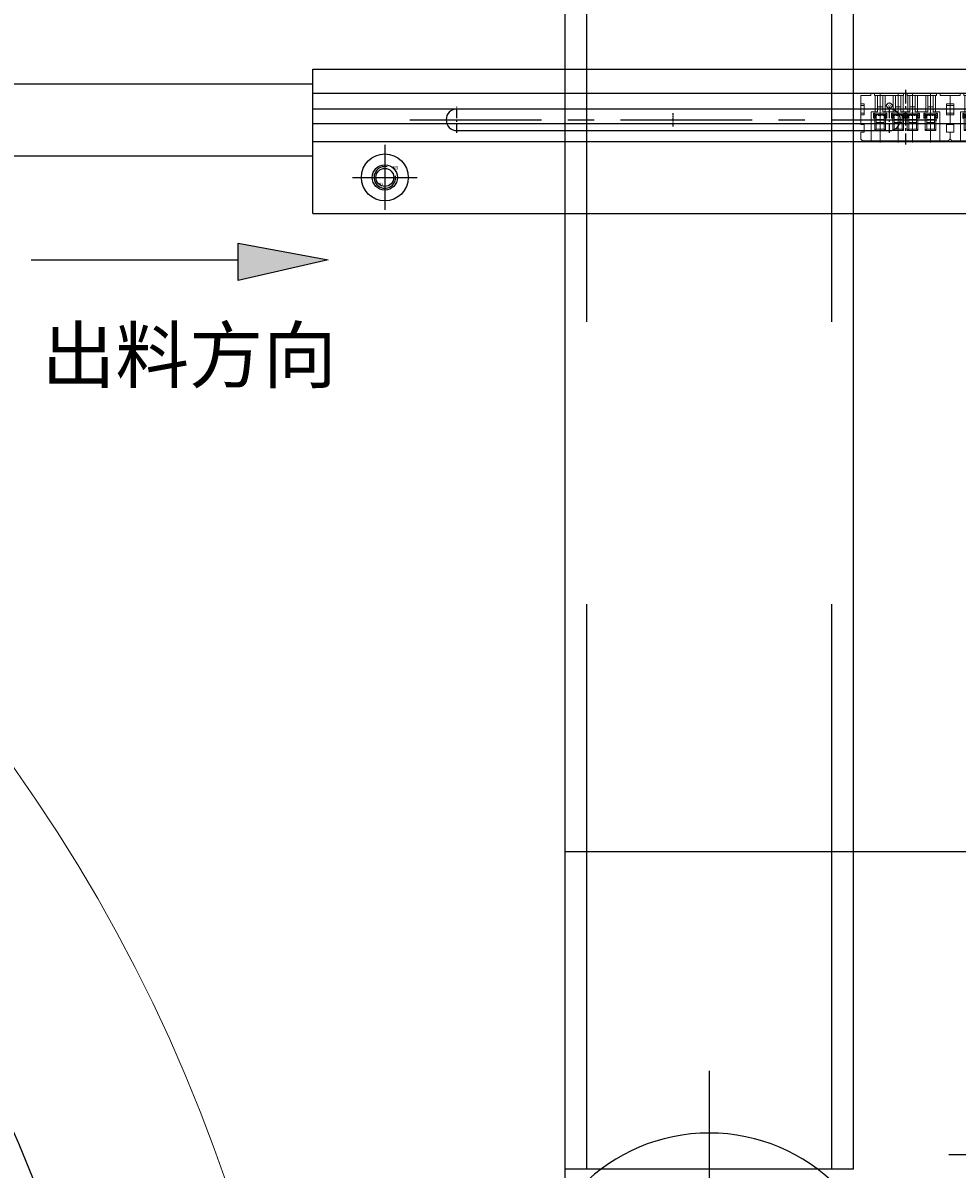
# Model space of a CAD drawing. Header units: millimetres. Extents: x -1657 to 8845, y -11980 to 3013.
# Tile 112 of 256: x 6 to 136, y 467 to 626. Entities that reach past the tile are written whole.
import ezdxf

# ---------------------------------------------------------------- set-up
doc = ezdxf.new("R2010")
doc.units = ezdxf.units.MM
doc.linetypes.add('CENTER', pattern=[2, 1.25, -0.25, 0.25, -0.25])
doc.linetypes.add('DASHED', pattern=[0.75, 0.5, -0.25])
for name, color, linetype in [('03', 6, 'Continuous'), ('固定板', 100, 'Continuous'), ('图层1', 5, 'Continuous'), ('图层167', 7, 'Continuous'), ('图层4', 241, 'Continuous'), ('方管2', 2, 'Continuous'), ('脚杯', 194, 'Continuous'), ('脚轮', 253, 'Continuous')]:
    doc.layers.add(name, color=color, linetype=linetype)

# ---------------------------------------------------------------- blocks, each defined once
blk = doc.blocks.new('A7B7')
at = {"color": 1, "lineweight": 9, "ltscale": 0.03}
for p, q in [((0, 0), (0, -6.72)), ((2.5, 0), (2.5, -6.72)), ((4.5, 0), (4.5, -6.72)), ((7, 0), (7, -6.72))]:
    blk.add_line(p, q, dxfattribs=at)
at = {"color": 1, "linetype": 'CENTER', "ltscale": 1.5196}
blk.add_line((3.5, -7.32), (3.5, 0.27), dxfattribs=at)
at = {"color": 7, "linetype": 'Continuous', "lineweight": 15}
for p, q in [((-2.7, -1.43), (-2.7, -0.6)), ((-2.2, -1.43), (-2.7, -1.43)), ((-2.35, -0.25), (-1.25, -0.25)), ((-2.2, -2.48), (-2.2, -1.43)), ((8.25, -0.25), (-1.25, -0.25)), ((-1.25, -0.25), (-1.25, -4.25)), ((8.25, -0.25), (9.35, -0.25)), ((8.25, -4.25), (8.25, -0.25)), ((9.2, -2.48), (9.2, -1.43)), ((9.2, -1.43), (9.7, -1.43)), ((9.7, -0.6), (9.7, -1.43)), ((-2.7, -3.85), (-2.7, -2.48)), ((-2.7, -2.48), (-2.2, -2.48)), ((-0.74, -1.66), (-0.54, -1.86)), ((-0.74, -3.39), (-0.74, -1.66)), ((-0.74, -1.66), (0.74, -1.66)), ((-0.54, -1.86), (-0.54, -3.59)), ((0.54, -1.86), (-0.54, -1.86)), ((-0.54, -2.76), (0.54, -2.76)), ((0.74, -1.66), (0.54, -1.86)), ((0.54, -3.59), (0.54, -1.86)), ((0.74, -1.66), (0.74, -3.39)), ((1.76, -1.66), (1.96, -1.86)), ((1.76, -3.39), (1.76, -1.66)), ((1.76, -1.66), (3.24, -1.66)), ((1.96, -1.86), (1.96, -3.59)), ((3.04, -1.86), (1.96, -1.86)), ((1.96, -2.76), (3.04, -2.76)), ((3.24, -1.66), (3.04, -1.86)), ((3.04, -3.59), (3.04, -1.86)), ((3.24, -1.66), (3.24, -3.39)), ((3.76, -1.66), (3.96, -1.86)), ((3.76, -3.39), (3.76, -1.66)), ((3.76, -1.66), (5.24, -1.66)), ((3.96, -1.86), (3.96, -3.59)), ((5.04, -1.86), (3.96, -1.86)), ((3.96, -2.76), (5.04, -2.76)), ((5.24, -1.66), (5.04, -1.86)), ((5.04, -3.59), (5.04, -1.86)), ((5.24, -1.66), (5.24, -3.39)), ((6.26, -1.66), (6.46, -1.86)), ((6.26, -3.39), (6.26, -1.66)), ((6.26, -1.66), (7.74, -1.66)), ((6.46, -1.86), (6.46, -3.59)), ((7.54, -1.86), (6.46, -1.86)), ((6.46, -2.76), (7.54, -2.76)), ((7.74, -1.66), (7.54, -1.86)), ((7.54, -3.59), (7.54, -1.86)), ((7.74, -1.66), (7.74, -3.39)), ((9.7, -2.48), (9.2, -2.48)), ((9.7, -2.48), (9.7, -3.85)), ((-2.7, -3.85), (-2.7, -4.05)), ((-2.7, -3.85), (-2.2, -3.85)), ((-2.7, -4.05), (-2.7, -5.15)), ((-2.2, -4.05), (-2.7, -4.05)), ((-2.2, -5.35), (-2.2, -3.85)), ((-1.25, -4.25), (-0.67, -4.25)), ((-0.74, -3.59), (-0.94, -3.39)), ((-0.94, -4.08), (-0.94, -3.39)), ((-0.94, -3.39), (-0.74, -3.39)), ((-0.74, -3.88), (-0.94, -4.08)), ((0.94, -4.08), (-0.94, -4.08)), ((-0.74, -3.39), (-0.54, -3.59)), ((-0.74, -3.59), (-0.74, -3.88)), ((-0.54, -3.59), (-0.74, -3.59)), ((-0.74, -3.88), (0.74, -3.88)), ((-0.67, -4.25), (-0.37, -4.25)), ((-0.67, -6.5), (-0.67, -4.25)), ((0.54, -3.21), (-0.54, -3.21)), ((-0.54, -3.88), (-0.54, -3.59)), ((-0.37, -4.25), (-0.37, -6.5)), ((0.38, -4.25), (0.68, -4.25)), ((0.38, -6.5), (0.38, -4.25)), ((0.74, -3.39), (0.54, -3.59)), ((0.54, -3.59), (0.54, -3.88)), ((0.74, -3.59), (0.54, -3.59)), ((0.68, -4.25), (1.83, -4.25)), ((0.68, -4.25), (0.68, -6.5)), ((0.74, -3.59), (0.94, -3.39)), ((0.74, -3.39), (0.94, -3.39)), ((0.74, -3.88), (0.74, -3.59)), ((0.74, -3.88), (0.94, -4.08)), ((0.94, -3.39), (0.94, -4.08)), ((1.76, -3.59), (1.56, -3.39)), ((1.56, -4.08), (1.56, -3.39)), ((1.56, -3.39), (1.76, -3.39)), ((1.76, -3.88), (1.56, -4.08)), ((3.44, -4.08), (1.56, -4.08)), ((1.76, -3.39), (1.96, -3.59)), ((1.76, -3.59), (1.76, -3.88)), ((1.96, -3.59), (1.76, -3.59)), ((1.76, -3.88), (3.24, -3.88)), ((1.83, -4.25), (2.13, -4.25)), ((1.83, -6.5), (1.83, -4.25)), ((3.04, -3.21), (1.96, -3.21)), ((1.96, -3.88), (1.96, -3.59)), ((2.13, -4.25), (2.13, -6.5)), ((2.88, -4.25), (3.18, -4.25)), ((2.88, -6.5), (2.88, -4.25)), ((3.24, -3.39), (3.04, -3.59)), ((3.04, -3.59), (3.04, -3.88)), ((3.24, -3.59), (3.04, -3.59)), ((3.18, -4.25), (3.83, -4.25)), ((3.18, -4.25), (3.18, -6.5)), ((3.24, -3.59), (3.44, -3.39)), ((3.24, -3.39), (3.44, -3.39)), ((3.24, -3.88), (3.24, -3.59)), ((3.24, -3.88), (3.44, -4.08)), ((3.44, -3.39), (3.44, -4.08)), ((3.76, -3.59), (3.56, -3.39)), ((3.56, -4.08), (3.56, -3.39)), ((3.56, -3.39), (3.76, -3.39)), ((3.76, -3.88), (3.56, -4.08)), ((5.44, -4.08), (3.56, -4.08)), ((3.76, -3.39), (3.96, -3.59)), ((3.76, -3.59), (3.76, -3.88)), ((3.96, -3.59), (3.76, -3.59)), ((3.76, -3.88), (5.24, -3.88)), ((3.83, -4.25), (4.13, -4.25)), ((3.83, -6.5), (3.83, -4.25)), ((3.96, -3.21), (5.04, -3.21)), ((3.96, -3.59), (3.96, -3.88)), ((4.13, -4.25), (4.13, -6.5)), ((4.88, -4.25), (5.18, -4.25)), ((4.88, -6.5), (4.88, -4.25)), ((5.24, -3.39), (5.04, -3.59)), ((5.04, -3.88), (5.04, -3.59)), ((5.24, -3.59), (5.04, -3.59)), ((5.18, -4.25), (6.33, -4.25)), ((5.18, -4.25), (5.18, -6.5)), ((5.24, -3.59), (5.44, -3.39)), ((5.24, -3.39), (5.44, -3.39)), ((5.24, -3.88), (5.24, -3.59)), ((5.24, -3.88), (5.44, -4.08)), ((5.44, -3.39), (5.44, -4.08)), ((6.26, -3.59), (6.06, -3.39)), ((6.06, -4.08), (6.06, -3.39)), ((6.06, -3.39), (6.26, -3.39)), ((6.26, -3.88), (6.06, -4.08)), ((7.94, -4.08), (6.06, -4.08)), ((6.26, -3.39), (6.46, -3.59)), ((6.26, -3.59), (6.26, -3.88)), ((6.46, -3.59), (6.26, -3.59)), ((6.26, -3.88), (7.74, -3.88)), ((6.33, -4.25), (6.63, -4.25)), ((6.33, -6.5), (6.33, -4.25)), ((6.46, -3.21), (7.54, -3.21)), ((6.46, -3.59), (6.46, -3.88)), ((6.63, -4.25), (6.63, -6.5)), ((7.38, -4.25), (7.68, -4.25)), ((7.38, -6.5), (7.38, -4.25)), ((7.74, -3.39), (7.54, -3.59)), ((7.54, -3.88), (7.54, -3.59)), ((7.74, -3.59), (7.54, -3.59)), ((7.68, -4.25), (8.25, -4.25)), ((7.68, -4.25), (7.68, -6.5)), ((7.74, -3.59), (7.94, -3.39)), ((7.74, -3.39), (7.94, -3.39)), ((7.74, -3.88), (7.74, -3.59)), ((7.74, -3.88), (7.94, -4.08)), ((7.94, -3.39), (7.94, -4.08)), ((9.2, -3.85), (9.2, -5.35)), ((9.7, -3.85), (9.2, -3.85)), ((9.2, -4.05), (9.7, -4.05)), ((9.7, -3.85), (9.7, -4.05)), ((9.7, -4.05), (9.7, -5.15)), ((-2.7, -5.15), (-2.7, -5.35)), ((-2.2, -5.15), (-2.7, -5.15)), ((-2.2, -5.35), (-2.7, -5.35)), ((-2.7, -6.5), (-2.7, -5.35)), ((-0.37, -4.95), (0.38, -4.95)), ((2.13, -4.95), (2.88, -4.95)), ((4.88, -4.95), (4.13, -4.95)), ((7.38, -4.95), (6.63, -4.95)), ((9.2, -5.15), (9.7, -5.15)), ((9.2, -5.35), (9.7, -5.35)), ((9.7, -5.15), (9.7, -5.35)), ((9.7, -5.35), (9.7, -6.5)), ((-2.7, -6.5), (-1.3, -6.5)), ((-1.3, -6.5), (-1.3, -6.8)), ((-0.8, -6.8), (-1.3, -6.8)), ((-0.8, -6.5), (-0.67, -6.5)), ((-0.8, -6.8), (-0.8, -6.5)), ((-0.37, -6.5), (-0.67, -6.5)), ((-0.37, -6.5), (0.38, -6.5)), ((0.68, -6.5), (0.38, -6.5)), ((0.68, -6.5), (1.83, -6.5)), ((2.13, -6.5), (1.83, -6.5)), ((2.13, -6.5), (2.88, -6.5)), ((3.18, -6.5), (2.88, -6.5)), ((3.18, -6.5), (3.25, -6.5)), ((3.25, -6.5), (3.25, -6.8)), ((3.75, -6.8), (3.25, -6.8)), ((3.75, -6.5), (3.83, -6.5)), ((3.75, -6.8), (3.75, -6.5)), ((4.13, -6.5), (3.83, -6.5)), ((4.88, -6.5), (4.13, -6.5)), ((5.18, -6.5), (4.88, -6.5)), ((5.18, -6.5), (6.33, -6.5)), ((6.63, -6.5), (6.33, -6.5)), ((7.38, -6.5), (6.63, -6.5)), ((7.68, -6.5), (7.38, -6.5)), ((7.68, -6.5), (7.8, -6.5)), ((7.8, -6.5), (7.8, -6.8)), ((8.3, -6.8), (7.8, -6.8)), ((8.3, -6.8), (8.3, -6.5)), ((8.3, -6.5), (9.7, -6.5))]:
    blk.add_line(p, q, dxfattribs=at)
at = {"color": 1, "linetype": 'CENTER', "lineweight": 15, "ltscale": 0.34336}
for p, q in [((-0.86, -3.74), (0.86, -3.74)), ((1.64, -3.74), (3.36, -3.74)), ((3.64, -3.74), (5.36, -3.74)), ((6.14, -3.74), (7.86, -3.74))]:
    blk.add_line(p, q, dxfattribs=at)
at = {"color": 7, "linetype": 'Continuous'}
blk.add_circle((5.73, -5.11), 0.388, dxfattribs=at)
at = {"color": 7, "linetype": 'Continuous', "lineweight": 15}
for centre, start, end in [((-2.35, -0.6), 90, 180), ((9.35, -0.6), 0, 90)]:
    blk.add_arc(centre, 0.35, start, end, dxfattribs=at)
at = {"color": 7, "linetype": 'Continuous', "insert": (5.46, -4.9), "char_height": 0.33, "width": 1.0371, "attachment_point": 1}
blk.add_mtext('xx', dxfattribs=at)
blk = doc.blocks.new('3C')
at = {"color": 1, "linetype": 'CENTER'}
for p, q in [((0, 4.5), (0, -4.5)), ((-4.5, 0), (4.5, 0))]:
    blk.add_line(p, q, dxfattribs=at)
blk.add_circle((0, 0), 1.25)
at = {"color": 2, "linetype": 'Continuous'}
blk.add_arc((0, 0), 1.5, 77.2897, 8.5828, dxfattribs=at)
blk.add_text('M3', height=0.484).set_placement((1.11, 1.12))
blk = doc.blocks.new('3A')
at = {"color": 1, "linetype": 'CENTER'}
for p, q in [((0, 4.25), (0, -4.25)), ((-4.25, 0), (4.25, 0))]:
    blk.add_line(p, q, dxfattribs=at)
for radius in [3.25, 1.75]:
    blk.add_circle((0, 0), radius)
blk.add_text('M3', height=0.371).set_placement((-0.8, -1.11))
blk = doc.blocks.new('2A561')
at = {"layer": '方管2', "ltscale": 2.125}
for p, q in [((0, -37), (0, 3)), ((0, 3), (470, 3)), ((0, -37), (470, -37))]:
    blk.add_line(p, q, dxfattribs=at)
at = {"layer": '方管2', "color": 4, "linetype": 'DASHED', "ltscale": 156.666667}
for p, q in [((0, 0), (470, 0)), ((0, -34), (470, -34))]:
    blk.add_line(p, q, dxfattribs=at)
blk = doc.blocks.new('4F4E2')
at = {"layer": '固定板', "ltscale": 1.625}
for p in [(0, 0), (-150, -84)]:
    blk.add_line(p, (0, -84), dxfattribs=at)
blk = doc.blocks.new('69871')
at = {"layer": '脚轮', "color": 1, "linetype": 'CENTER', "ltscale": 21.808}
blk.add_line((0, 0), (0, -109.04), dxfattribs=at)
at = {"layer": '脚轮'}
for p, q in [((33, -12.52), (-33, -12.52)), ((-42, -29.52), (-42, -21.52)), ((42, -87.52), (42, -21.52)), ((-42.46, -33.52), (-42.46, -29.52)), ((-42.46, -75.52), (-42.46, -79.52)), ((-42, -87.52), (-42, -79.52)), ((33, -96.52), (-33, -96.52))]:
    blk.add_line(p, q, dxfattribs=at)
at = {"layer": '脚轮', "color": 1, "linetype": 'CENTER', "ltscale": 17.98}
blk.add_line((-12, -102.22), (-12, -12.32), dxfattribs=at)
at = {"layer": '脚轮', "color": 1, "linetype": 'CENTER', "ltscale": 3.132}
for p, q in [((-32, -14.69), (-32, -30.35)), ((32, -14.69), (32, -30.35)), ((-24.17, -22.52), (-39.83, -22.52)), ((24.17, -22.52), (39.83, -22.52)), ((-32, -94.35), (-32, -78.69)), ((32, -94.35), (32, -78.69)), ((-24.17, -86.52), (-39.83, -86.52)), ((24.17, -86.52), (39.83, -86.52))]:
    blk.add_line(p, q, dxfattribs=at)
at = {"layer": '脚轮', "color": 4, "linetype": 'DASHED', "ltscale": 2}
for p, q in [((-19, -23.52), (-19, -29.52)), ((-5, -23.52), (-5, -29.52))]:
    blk.add_line(p, q, dxfattribs=at)
at = {"layer": '脚轮', "color": 4, "linetype": 'DASHED', "ltscale": 4.666667}
for p, q in [((-5, -23.52), (-19, -23.52)), ((-5, -90.02), (-19, -90.02))]:
    blk.add_line(p, q, dxfattribs=at)
at = {"layer": '脚轮', "color": 4, "linetype": 'DASHED', "ltscale": 1.856667}
blk.add_line((-12, -23.95), (-12, -29.52), dxfattribs=at)
at = {"layer": '脚轮', "color": 4, "linetype": 'DASHED', "ltscale": 2.070842}
for p, q in [((2.31, -28.58), (7.35, -24.96)), ((2.31, -80.46), (7.35, -84.08))]:
    blk.add_line(p, q, dxfattribs=at)
at = {"layer": '脚轮', "color": 4, "linetype": 'DASHED', "ltscale": 2.173495}
for p, q in [((3.31, -31.92), (8.67, -28.22)), ((3.31, -77.12), (8.67, -80.82))]:
    blk.add_line(p, q, dxfattribs=at)
at = {"layer": '脚轮', "color": 4, "linetype": 'DASHED', "ltscale": 13.950183}
for p, q in [((-0.61, -29.52), (-42.46, -29.52)), ((-0.61, -79.52), (-42.46, -79.52))]:
    blk.add_line(p, q, dxfattribs=at)
at = {"layer": '脚轮', "color": 4, "linetype": 'DASHED', "ltscale": 13.55029}
for p, q in [((-1.81, -33.52), (-42.46, -33.52)), ((-1.81, -75.52), (-42.46, -75.52))]:
    blk.add_line(p, q, dxfattribs=at)
at = {"layer": '脚轮', "color": 4, "linetype": 'DASHED', "ltscale": 0.3849}
for p, q in [((-26.5, -34.52), (-27.08, -35.52)), ((2.5, -34.52), (3.08, -35.52)), ((-26.5, -74.52), (-27.08, -73.52)), ((2.5, -74.52), (3.08, -73.52))]:
    blk.add_line(p, q, dxfattribs=at)
at = {"layer": '脚轮', "color": 4, "linetype": 'DASHED', "ltscale": 9.666667}
for p, q in [((2.5, -34.52), (-26.5, -34.52)), ((2.5, -74.52), (-26.5, -74.52))]:
    blk.add_line(p, q, dxfattribs=at)
at = {"layer": '脚轮', "color": 4, "linetype": 'DASHED', "ltscale": 0.471405}
for p, q in [((-18.8, -33.52), (-19.8, -34.52)), ((-5.2, -33.52), (-4.2, -34.52)), ((-18.8, -75.52), (-19.8, -74.52)), ((-5.2, -75.52), (-4.2, -74.52)), ((-16, -91.02), (-17, -90.02)), ((-8, -91.02), (-7, -90.02))]:
    blk.add_line(p, q, dxfattribs=at)
at = {"layer": '脚轮', "color": 4, "linetype": 'DASHED', "ltscale": 14.232786}
for p, q in [((-33.35, -35.52), (9.35, -35.52)), ((9.35, -73.52), (-33.35, -73.52))]:
    blk.add_line(p, q, dxfattribs=at)
at = {"layer": '脚轮', "color": 1, "linetype": 'CENTER', "ltscale": 22.504}
blk.add_line((54.76, -54.52), (-57.76, -54.52), dxfattribs=at)
at = {"layer": '脚轮', "color": 4, "linetype": 'DASHED', "ltscale": 0.833333}
for p, q in [((-21.2, -79.52), (-21.2, -82.02)), ((-2.8, -82.02), (-2.8, -79.52))]:
    blk.add_line(p, q, dxfattribs=at)
at = {"layer": '脚轮', "color": 4, "linetype": 'DASHED', "ltscale": 6.133333}
blk.add_line((-2.8, -82.02), (-21.2, -82.02), dxfattribs=at)
at = {"layer": '脚轮', "color": 4, "linetype": 'DASHED', "ltscale": 2.458262}
for p, q in [((-20.08, -89.39), (-20.08, -82.02)), ((-3.92, -82.02), (-3.92, -89.39))]:
    blk.add_line(p, q, dxfattribs=at)
at = {"layer": '脚轮', "color": 4, "linetype": 'DASHED', "ltscale": 2.456667}
blk.add_line((-12, -82.02), (-12, -89.39), dxfattribs=at)
at = {"layer": '脚轮', "color": 4, "linetype": 'DASHED', "ltscale": 0.41681}
for p, q in [((-20.08, -89.39), (-19, -90.02)), ((-3.92, -89.39), (-5, -90.02))]:
    blk.add_line(p, q, dxfattribs=at)
at = {"layer": '脚轮', "color": 4, "linetype": 'DASHED', "ltscale": 0.2255}
for p, q in [((-16.32, -90.02), (-16.32, -90.7)), ((-7.68, -90.02), (-7.68, -90.7))]:
    blk.add_line(p, q, dxfattribs=at)
at = {"layer": '脚轮', "color": 4, "linetype": 'DASHED', "ltscale": 2.666667}
blk.add_line((-16, -91.02), (-8, -91.02), dxfattribs=at)
at = {"layer": '脚轮'}
for centre in [(-32, -22.52), (32, -22.52), (-32, -86.52), (32, -86.52)]:
    blk.add_circle(centre, 4.25, dxfattribs=at)
for centre, radius, start, end in [((-33, -21.52), 9, 90, 180), ((33, -21.52), 9, 0, 90), ((44, -54.52), 90, 163.8724, 195.6442), ((-41.7, -78.52), 1, 195.6442, 220.9653), ((-33, -87.52), 9, 180, 270), ((33, -87.52), 9, 270, 0)]:
    blk.add_arc(centre, radius, start, end, dxfattribs=at)
at = {"layer": '脚轮', "color": 4, "linetype": 'DASHED', "ltscale": 36.633333}
for start, end in [(263.5742, 117.6604), (122.8783, 134.2754), (225.7246, 234.9846)]:
    blk.add_arc((0, -54.52), 35, start, end, dxfattribs=at)
at = {"layer": '脚轮', "color": 4, "linetype": 'DASHED', "ltscale": 35.586667}
for start, end in [(263.3843, 114.2496), (123.9745, 129.195), (230.805, 231.4257)]:
    blk.add_arc((0, -54.52), 34, start, end, dxfattribs=at)
at = {"layer": '脚轮', "color": 4, "linetype": 'DASHED', "ltscale": 15.133948}
for centre in [(-15.5, -37.98), (-8.5, -37.98)]:
    blk.add_arc(centre, 14.46, 75.9918, 104.0082, dxfattribs=at)
at = {"layer": '脚轮', "color": 4, "linetype": 'DASHED', "ltscale": 8.373333}
for centre, start, end in [((12.02, -31.46), 62.4712, 125.6459), ((12.02, -77.58), 234.3541, 297.5288)]:
    blk.add_arc(centre, 8, start, end, dxfattribs=at)
at = {"layer": '脚轮', "color": 4, "linetype": 'DASHED', "ltscale": 6.28}
for centre, start, end in [((-25.28, -23.52), 270, 309.195), ((-25.28, -85.52), 50.805, 90)]:
    blk.add_arc(centre, 6, start, end, dxfattribs=at)
at = {"layer": '脚轮', "color": 4, "linetype": 'DASHED', "ltscale": 5.233333}
for centre, start, end in [((-0.61, -24.52), 270, 305.6459), ((11.52, -32.33), 62.571, 124.6467), ((-0.61, -84.52), 54.3541, 90), ((11.52, -76.71), 235.3533, 297.429)]:
    blk.add_arc(centre, 5, start, end, dxfattribs=at)
at = {"layer": '脚轮', "color": 4, "linetype": 'DASHED', "ltscale": 28.430963}
blk.add_arc((0, -54.52), 27.16, 287.3956, 72.6044, dxfattribs=at)
at = {"layer": '脚轮', "color": 4, "linetype": 'DASHED', "ltscale": 31.4}
blk.add_arc((0, -54.52), 30, 297.429, 62.571, dxfattribs=at)
at = {"layer": '脚轮', "color": 4, "linetype": 'DASHED', "ltscale": 9.42}
for centre, start, end in [((-1.81, -24.52), 270, 304.6467), ((-1.81, -84.52), 55.3533, 90)]:
    blk.add_arc(centre, 9, start, end, dxfattribs=at)
at = {"layer": '脚轮', "color": 4, "linetype": 'DASHED', "ltscale": 3.14}
for centre, start, end in [((-33.35, -38.52), 90, 175.3414), ((9.35, -38.52), 4.6586, 90), ((-33.35, -70.52), 184.6586, 270), ((9.35, -70.52), 270, 355.3414)]:
    blk.add_arc(centre, 3, start, end, dxfattribs=at)
at = {"layer": '脚轮', "color": 4, "linetype": 'DASHED', "ltscale": 209.333333}
for centre, start, end in [((163, -54.52), 175.3414, 184.6586), ((-187, -54.52), 355.3414, 4.6586)]:
    blk.add_arc(centre, 200, start, end, dxfattribs=at)
at = {"layer": '脚轮', "color": 4, "linetype": 'DASHED', "ltscale": 17.058331}
blk.add_arc((0, -54.52), 16.3, 321.4261, 38.5739, dxfattribs=at)
at = {"layer": '脚轮', "color": 4, "linetype": 'DASHED', "ltscale": 13.897601}
for centre in [(-16.04, -76.74), (-7.96, -76.74)]:
    blk.add_arc(centre, 13.28, 252.2796, 287.7204, dxfattribs=at)
at = {"layer": '脚轮'}
blk.add_text('CKZJ50', height=4, dxfattribs=at).set_placement((-19.43, -51.34))
blk = doc.blocks.new('696EB')
at = {"layer": '脚杯', "color": 1, "linetype": 'CENTER', "ltscale": 13.456}
for p, q in [((33.64, 33.64), (33.64, -33.64)), ((0, 0), (67.28, 0))]:
    blk.add_line(p, q, dxfattribs=at)
at = {"layer": '脚杯'}
blk.add_lwpolyline([(33.64, -10.97), (43.14, -5.48), (43.14, 5.48), (33.64, 10.97), (24.14, 5.48), (24.14, -5.48), (33.64, -10.97)], dxfattribs=at)
for radius in [25, 12, 6, 5.1]:
    blk.add_circle((33.64, 0), radius, dxfattribs=at)
blk.add_text('FJSN 12-100', height=4, dxfattribs=at).set_placement((14.73, -14.39))

msp = doc.modelspace()

# ---------------------------------------------------------------- hatches: boundary and pattern name
at = {"layer": '03', "ltscale": 125}
msp.add_hatch(color=5, dxfattribs=at).paths.add_polyline_path([(36.1908, 595.8117), (36.1908, 590.6255), (48.6593, 593.502)])

# ---------------------------------------------------------------- linework, layer by layer
for p, q in [((-178.4902, 617.9368), (46.5098, 617.9368)), ((46.5098, 607.9368), (46.5098, 617.9368)), ((-108.4902, 607.9368), (46.5098, 607.9368))]:
    msp.add_line(p, q, dxfattribs=at)
at = {"layer": '03', "color": 3, "ltscale": 125}
for p, q in [((36.1908, 595.8117), (48.6593, 593.502)), ((36.1908, 590.6255), (36.1908, 595.8117)), ((7.4568, 593.502), (36.1908, 593.502)), ((48.6593, 593.502), (36.1908, 590.6255))]:
    msp.add_line(p, q, dxfattribs=at)
at = {"layer": '03', "lineweight": 9}
msp.add_circle((-178.4902, 392.9368), 225, dxfattribs=at)
at = {"layer": '03', "ltscale": 11.662075}
msp.add_circle((-178.4902, 392.9368), 200, dxfattribs=at)
at = {"layer": '图层1'}
for p, q in [((46.5098, 599.9368), (46.5098, 619.9368)), ((46.5098, 619.9368), (246.5098, 619.9368)), ((46.5098, 616.6368), (246.5098, 616.6368)), ((46.5098, 614.4368), (246.5098, 614.4368)), ((46.5098, 612.4368), (246.5098, 612.4368)), ((46.5098, 609.9368), (246.5098, 609.9368)), ((46.5098, 599.9368), (246.5098, 599.9368))]:
    msp.add_line(p, q, dxfattribs=at)
at = {"layer": '图层167', "ltscale": 0.425}
msp.add_line((81.5098, 427.4368), (81.5098, 977.4368), dxfattribs=at)
at = {"layer": '图层4'}
for p, q in [((46.5098, 599.9368), (46.5098, 619.9368)), ((46.5098, 619.9368), (246.5098, 619.9368)), ((66.5098, 614.4368), (126.5098, 614.4368)), ((66.5098, 611.4368), (126.5098, 611.4368)), ((46.5098, 599.9368), (246.5098, 599.9368))]:
    msp.add_line(p, q, dxfattribs=at)
at = {"layer": '图层4', "color": 1, "linetype": 'CENTER'}
for p, q in [((66.5098, 611.1368), (66.5098, 614.7368)), ((126.5098, 611.1368), (126.5098, 614.7368))]:
    msp.add_line(p, q, dxfattribs=at)
at = {"layer": '图层4', "color": 1, "linetype": 'CENTER', "ltscale": 0.3712}
msp.add_line((96.5098, 612.0088), (96.5098, 613.8648), dxfattribs=at)
at = {"layer": '图层4', "color": 1, "linetype": 'CENTER', "ltscale": 14.616}
msp.add_line((59.9698, 612.9368), (133.0498, 612.9368), dxfattribs=at)
at = {"layer": '图层4'}
for centre, start, end in [((66.5098, 612.9368), 90, 270), ((126.5098, 612.9368), 270, 90)]:
    msp.add_arc(centre, 1.5, start, end, dxfattribs=at)

# ---------------------------------------------------------------- block references
at = {"rotation": 180}
for p in [(132.2098, 609.776), (144.6098, 609.776)]:
    msp.add_blockref('A7B7', p, dxfattribs=at)
at = {"layer": '固定板', "ltscale": 2.526783, "rotation": 180}
msp.add_blockref('4F4E2', (81.5098, 427.4368), dxfattribs=at)
at = {"layer": '图层1'}
msp.add_blockref('3C', (56.5098, 604.9368), dxfattribs=at)
at = {"layer": '图层4'}
msp.add_blockref('3A', (56.5098, 604.9368), dxfattribs=at)
at = {"layer": '方管2', "ltscale": 2.125, "rotation": 90}
msp.add_blockref('2A561', (84.5098, 467.4368), dxfattribs=at)
at = {"layer": '脚杯', "ltscale": 1.625, "xscale": -1}
msp.add_blockref('696EB', (135.1498, 447.4368), dxfattribs=at)
at = {"layer": '脚轮', "ltscale": 1.625, "xscale": -1}
msp.add_blockref('69871', (189.5098, 523.9568), dxfattribs=at)

# ---------------------------------------------------------------- texts
at = {"layer": '03', "color": 3, "ltscale": 125, "insert": (8.9107, 584.0333), "char_height": 7.5, "width": 116.824489, "attachment_point": 1}
msp.add_mtext('{\\fSimSun|b0|i0|c134|p54;出料方向}', dxfattribs=at)

doc.saveas('drawing.dxf')
